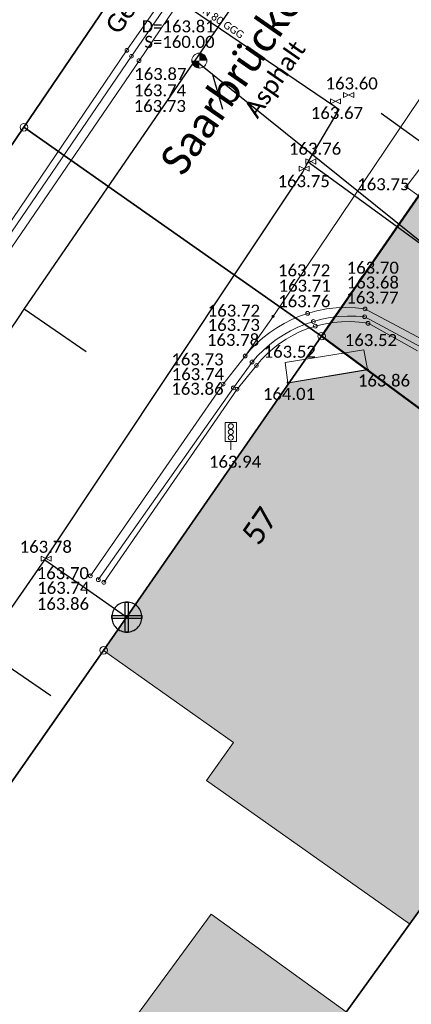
# Model space of a CAD drawing. Header units: metres. Extents: x -373 to 1321, y -1609 to 597.
# Tile 18 of 39: x 515 to 528, y -831 to -799. Entities that reach past the tile are written whole.
import ezdxf

# ---------------------------------------------------------------- set-up
doc = ezdxf.new("R2010")
doc.units = ezdxf.units.M
doc.layers.get('0').update_dxf_attribs({"lineweight": 25})
for name, color, linetype, lineweight in [('01_A-KM-Haltungen', 7, 'Continuous', 25), ('01_A-KM-Schacht_LA', 7, 'Continuous', 25), ('01_A-M-HA-Haltung', 7, 'Continuous', 25), ('01_A-R-HA-Haltung', 7, 'Continuous', 25), ('01_Einlaufpunkte_LA', 7, 'Continuous', 25), ('01_W-Hausanschluß', 7, 'Continuous', 25), ('01_W-Leitung-AW', 7, 'Continuous', 25), ('01_W-Leitung-HW', 7, 'Continuous', 25), ('01_W-Leitung-HW-außer_Betrieb', 7, 'Continuous', 25), ('01_W-Leitung-VW', 7, 'Continuous', 25), ('01_W-Leitung-VW_LA', 7, 'Continuous', 25), ('AX_BesondererGebaeudepunkt_G2200', 7, 'Continuous', 18), ('AX_BesondererGebaeudepunkt_G2300', 7, 'Continuous', 18), ('AX_Flurstueck', 7, 'Continuous', 18), ('AX_Gebaeude', 7, 'Continuous', 18), ('AX_Grenzpunkt_V1000_G2200', 7, 'Continuous', 18), ('AX_Grenzpunkt_V9500_G2200', 7, 'Continuous', 18), ('AX_Grenzpunkt_V9500_G3000', 7, 'Continuous', 18), ('AX_LagebezeichnungMitHausnummer', 7, 'Continuous', 18), ('BESCHRIFTUNG', 7, 'Continuous', 13), ('H_KANAL_ABDECKUNG', 7, 'Continuous', 13), ('H_RINNE', 7, 'Continuous', 13), ('H_VERKEHR_AMPEL', 7, 'Continuous', 18), ('H_WASSER_HAS', 7, 'Continuous', 18), ('Keine', 7, 'Continuous', 9), ('L_RINNE', 7, 'Continuous', 13), ('S_KANAL_ABDECKUNG', 7, 'Continuous', 13), ('S_RINNE', 7, 'Continuous', 13), ('S_VERKEHR_AMPEL', 7, 'Continuous', 18), ('S_WASSER_HAS', 7, 'Continuous', 18)]:
    doc.layers.add(name, color=color, linetype=linetype, lineweight=lineweight)
for name, color, linetype, lineweight, true_color in [('__Grenze Realisierungsteil', 7, 'Continuous', 50, 0x006f3d), ('A_AX_Gebaeude', 7, 'Continuous', 18, 0x999999), ('H_BORDSTEIN_HOCH', 7, 'Continuous', 13, 0x004000), ('H_FLAECHENBEGRENZUNG', 7, 'Continuous', 13, 0x804000), ('H_GEBAEUDE_OEFFENTL', 1, 'Continuous', 13, 0xff0000), ('H_STRASSENRAND', 7, 'Continuous', 13, 0x008080), ('H_TREPPE', 7, 'Continuous', 18, 0x804040), ('L_BORDSTEIN_HOCH', 7, 'Continuous', 13, 0x004000), ('L_BORDSTEIN_RUND', 7, 'Continuous', 13, 0x004000), ('L_FLAECHENBEGRENZUNG', 7, 'Continuous', 13, 0x804000), ('L_GEBAEUDE_OEFFENTL', 1, 'Continuous', 13, 0xff0000), ('L_STRASSENRAND', 7, 'Continuous', 13, 0x008080), ('L_TREPPE', 7, 'Continuous', 18, 0x804040), ('S_BORDSTEIN_HOCH', 7, 'Continuous', 13, 0x004000), ('S_FLAECHENBEGRENZUNG', 7, 'Continuous', 13, 0x804000), ('S_GEBAEUDE_OEFFENTL', 1, 'Continuous', 13, 0xff0000), ('S_STRASSENRAND', 7, 'Continuous', 13, 0x008080), ('S_TREPPE', 7, 'Continuous', 18, 0x804040)]:
    doc.layers.add(name, color=color, linetype=linetype, lineweight=lineweight, true_color=true_color)
doc.styles.add('Calibri', font='calibri.ttf')

# ---------------------------------------------------------------- blocks, each defined once
blk = doc.blocks.new('61')
at = {"color": 7}
for p, q in [((-0.447, 0.224), (-0.447, -0.224)), ((-0.447, 0.224), (-0.447, -0.224)), ((-0.447, -0.224), (0.447, 0.224)), ((0.447, -0.224), (-0.447, 0.224)), ((0.447, 0.224), (0.447, -0.224))]:
    blk.add_line(p, q, dxfattribs=at)
blk = doc.blocks.new('DXF_DWG-Punkt')
at = {"layer": 'Keine', "color": 7, "linetype": 'Continuous', "lineweight": 9, "transparency": 33554687}
blk.add_line((0, 0), (0, 0), dxfattribs=at)
blk = doc.blocks.new('-1')
at = {"color": 7}
blk.add_circle((0, 0), 0.5, dxfattribs=at)
blk.add_blockref('DXF_DWG-Punkt', (0, 0), dxfattribs=at)
blk = doc.blocks.new('99')
at = {"color": 7}
blk.add_blockref('DXF_DWG-Punkt', (0, 0), dxfattribs=at)
blk = doc.blocks.new('1')
at = {"color": 7}
blk.add_circle((0, 0), 0.5, dxfattribs=at)
blk.add_blockref('DXF_DWG-Punkt', (0, 0), dxfattribs=at)
blk = doc.blocks.new('4')
at = {"color": 7}
blk.add_circle((0, 0), 0.5, dxfattribs=at)
for points in [[(-0.4924, 0), (-0.4924, -0.0868), (-0.5, 0)], [(-0.4698, 0), (-0.4698, -0.171), (-0.4924, 0), (-0.4924, -0.0868)], [(-0.433, 0), (-0.433, -0.25), (-0.4698, 0), (-0.4698, -0.171)], [(-0.383, 0), (-0.383, -0.3214), (-0.433, 0), (-0.433, -0.25)], [(-0.3214, 0), (-0.3214, -0.383), (-0.383, 0), (-0.383, -0.3214)], [(-0.25, 0), (-0.25, -0.433), (-0.3214, 0), (-0.3214, -0.383)], [(-0.171, 0), (-0.171, -0.4698), (-0.25, 0), (-0.25, -0.433)], [(-0.0868, 0), (-0.0868, -0.4924), (-0.171, 0), (-0.171, -0.4698)], [(0, 0), (0, -0.5), (-0.0868, 0), (-0.0868, -0.4924)], [(0, 0), (0, 0.5), (0.0868, 0), (0.0868, 0.4924)], [(0.0868, 0), (0.0868, 0.4924), (0.171, 0), (0.171, 0.4698)], [(0.171, 0), (0.171, 0.4698), (0.25, 0), (0.25, 0.433)], [(0.25, 0), (0.25, 0.433), (0.3214, 0), (0.3214, 0.383)], [(0.3214, 0), (0.3214, 0.383), (0.383, 0), (0.383, 0.3214)], [(0.383, 0), (0.383, 0.3214), (0.433, 0), (0.433, 0.25)], [(0.433, 0), (0.433, 0.25), (0.4698, 0), (0.4698, 0.171)], [(0.4698, 0), (0.4698, 0.171), (0.4924, 0), (0.4924, 0.0868)], [(0.4924, 0), (0.4924, 0.0868), (0.5, 0)]]:
    blk.add_solid(points, dxfattribs=at)
blk = doc.blocks.new('104')
at = {"color": 7, "linetype": 'Continuous'}
blk.add_line((0, 0), (0, 0.15), dxfattribs=at)
at = {"color": 7, "linetype": 'Continuous', "flags": 128}
blk.add_lwpolyline([(-0.1, 0.15), (0.1, 0.15), (0.1, 0.487), (-0.1, 0.487)], close=True, dxfattribs=at)
at = {"color": 7, "xscale": 0.09, "yscale": 0.09, "zscale": 0.09}
for p in [(0, 0.42), (0, 0.32), (0, 0.22)]:
    blk.add_blockref('1', p, dxfattribs=at)

msp = doc.modelspace()

# ---------------------------------------------------------------- hatches: boundary and pattern name
at = {"layer": '__Grenze Realisierungsteil', "linetype": 'Continuous', "lineweight": 0, "true_color": 0x237f52, "transparency": 33554569}
msp.add_hatch(color=107, dxfattribs=at).paths.add_polyline_path([(562.835, -836.231), (567.906, -828.523), (562.729, -825.11), (561.249, -823.898), (550.801, -815.556), (547.936, -813.175), (538.721, -805.933), (530.796, -800.201), (524.647, -809.076), (535.766, -817.274), (538.964, -819.628), (547.552, -826.549), (558.86, -834.831), (562.149, -837.191)])
at = {"layer": 'A_AX_Gebaeude', "linetype": 'Continuous', "lineweight": 0, "true_color": 0x999999}
msp.add_hatch(color=253, dxfattribs=at).paths.add_polyline_path([(523.572, -810.625), (517.397, -819.524), (521.714, -822.584), (520.814, -823.854), (527.573, -828.623), (535.762, -817.268), (526.171, -810.2)])

# ---------------------------------------------------------------- linework, layer by layer
at = {"layer": '01_A-KM-Haltungen', "color": 20, "true_color": 0xfa5000, "transparency": 33554687}
for points in [[(520.438, -799.912, 163.807), (520.865, -799.295, 159.997), (521.746, -798.02, 163.799), (523.168, -795.964, 163.795), (523.339, -795.717, 163.795), (523.851, -794.977, 163.794), (524.647, -793.825, 163.792), (524.817, -793.579, 163.792), (530.335, -785.599, 163.778)], [(502.982, -825.343, 162.465), (508.196, -817.747, 163.847), (508.819, -816.84, 163.845), (509.045, -816.51, 163.844), (513.742, -809.667, 163.83), (513.912, -809.42, 163.829), (514.591, -808.43, 163.827), (514.761, -808.183, 163.826), (520.014, -800.529, 159.997), (520.438, -799.912, 163.807)]]:
    msp.add_polyline3d(points, dxfattribs=at)
at = {"layer": '01_A-KM-Haltungen', "color": 212, "true_color": 0xe132e1, "transparency": 33554687}
msp.add_polyline3d([(557.013, -829.283, 163.265), (556.623, -828.97, 163.295), (556.389, -828.782, 163.298), (554.128, -826.966, 163.328), (551.711, -825.025, 163.359), (545.395, -819.954, 163.441), (544.693, -819.39, 163.45), (542.276, -817.449, 163.482), (539.859, -815.508, 163.514), (528.242, -806.179, 163.666), (521.022, -800.381, 160.287), (520.438, -799.912, 163.807)], dxfattribs=at)
at = {"layer": '01_A-M-HA-Haltung', "color": 212, "true_color": 0xce00ce, "transparency": 33554687}
msp.add_polyline3d([(515.645, -821.031, 0), (509.045, -816.51, 0)], dxfattribs=at)
at = {"layer": '01_A-R-HA-Haltung', "color": 2, "true_color": 0xffff00, "transparency": 33554687}
msp.add_polyline3d([(516.82, -809.6, 0), (514.761, -808.183, 0)], dxfattribs=at)
at = {"layer": '01_Einlaufpunkte_LA', "color": 254, "true_color": 0xdbdbdb, "transparency": 33554687}
msp.add_polyline3d([(521.022, -800.381, 0), (521.356, -801.526, 0)], dxfattribs=at)
at = {"layer": '01_W-Hausanschluß', "color": 5, "true_color": 0x0000ff, "transparency": 33554687}
for points in [[(518.17, -817.918, 40.955), (518.121, -817.92, 40.955), (518.072, -817.928, 40.955), (518.025, -817.94, 40.955), (517.979, -817.956, 40.955), (517.934, -817.977, 40.955), (517.892, -818.002, 40.955), (517.853, -818.031, 40.955), (517.816, -818.064, 40.955), (517.783, -818.101, 40.955), (517.754, -818.14, 40.955), (517.729, -818.182, 40.955), (517.708, -818.227, 40.955), (517.692, -818.273, 40.955), (517.68, -818.32, 40.955), (517.672, -818.369, 40.955), (517.67, -818.418, 40.955), (517.672, -818.467, 40.955), (517.68, -818.516, 40.955), (517.692, -818.563, 40.955), (517.708, -818.609, 40.955), (517.729, -818.654, 40.955), (517.754, -818.696, 40.955), (517.783, -818.735, 40.955), (517.816, -818.772, 40.955), (517.853, -818.805, 40.955), (517.892, -818.834, 40.955), (517.934, -818.859, 40.955), (517.979, -818.88, 40.955), (518.025, -818.896, 40.955), (518.072, -818.908, 40.955), (518.121, -818.916, 40.955), (518.17, -818.918, 40.955), (518.219, -818.916, 40.955), (518.268, -818.908, 40.955), (518.315, -818.896, 40.955), (518.361, -818.88, 40.955), (518.406, -818.859, 40.955), (518.448, -818.834, 40.955), (518.487, -818.805, 40.955), (518.524, -818.772, 40.955), (518.557, -818.735, 40.955), (518.586, -818.696, 40.955), (518.611, -818.654, 40.955), (518.632, -818.609, 40.955), (518.648, -818.563, 40.955), (518.66, -818.516, 40.955), (518.668, -818.467, 40.955), (518.67, -818.418, 40.955), (518.668, -818.369, 40.955), (518.66, -818.32, 40.955), (518.648, -818.273, 40.955), (518.632, -818.227, 40.955), (518.611, -818.182, 40.955), (518.586, -818.14, 40.955), (518.557, -818.101, 40.955), (518.524, -818.064, 40.955), (518.487, -818.031, 40.955), (518.448, -818.002, 40.955), (518.406, -817.977, 40.955), (518.361, -817.956, 40.955), (518.315, -817.94, 40.955), (518.268, -817.928, 40.955), (518.219, -817.92, 40.955), (518.17, -817.918, 40.955)], [(518.12, -817.918, 40.955), (518.22, -817.918, 40.955), (518.22, -818.918, 40.955), (518.12, -818.918, 40.955), (518.12, -817.918, 40.955), (518.12, -817.918, 40.955)], [(517.67, -818.368, 40.955), (518.67, -818.368, 40.955), (518.67, -818.468, 40.955), (517.67, -818.468, 40.955), (517.67, -818.368, 40.955), (517.67, -818.368, 40.955)]]:
    msp.add_polyline3d(points, dxfattribs=at)
at = {"layer": '01_W-Leitung-AW', "color": 3, "true_color": 0x00ff00, "transparency": 33554687}
for points in [[(515.44, -816.511, 163.821), (517.162, -817.714, 0)], [(517.162, -817.714, 0), (518.17, -818.418, 40.955)]]:
    msp.add_polyline3d(points, dxfattribs=at)
at = {"layer": '01_W-Leitung-HW', "color": 137, "true_color": 0x408080, "transparency": 33554687}
for points in [[(524.198, -803.284, 0), (525.227, -801.535, 0)], [(507.609, -827.819, 163.896), (515.44, -816.511, 163.821), (524.025, -803.619, 0), (524.104, -803.466, 0), (524.198, -803.284, 0)]]:
    msp.add_polyline3d(points, dxfattribs=at)
at = {"layer": '01_W-Leitung-HW-außer_Betrieb', "color": 151, "true_color": 0xa3bcff, "transparency": 33554687}
msp.add_polyline3d([(526.625, -801.661, 0), (541.846, -812.636, 163.533), (545.952, -815.778, 163.466), (546.963, -816.674, 163.465), (558.307, -825.16, 163.277), (558.623, -825.498, 163.27), (585.802, -843.196, 3.293), (586.182, -843.404, 0)], dxfattribs=at)
at = {"layer": '01_W-Leitung-VW', "color": 5, "true_color": 0x0000ff, "transparency": 33554687}
for points in [[(519.067, -797.345, 0), (520.324, -798.2, 0), (525.072, -801.43, 0), (525.227, -801.535, 0)], [(557.611, -827.999, 0), (556.792, -827.379, 163.294), (554.223, -825.402, 163.355), (545.479, -818.831, 163.491), (540.213, -814.956, 163.566), (525.126, -803.97, 0), (524.293, -803.354, 0), (524.198, -803.284, 0)]]:
    msp.add_polyline3d(points, dxfattribs=at)
at = {"layer": '__Grenze Realisierungsteil', "flags": 128}
msp.add_lwpolyline([(562.835, -836.231), (567.906, -828.523), (562.729, -825.11), (561.249, -823.898), (550.801, -815.556), (547.936, -813.175), (538.721, -805.933), (530.796, -800.201), (524.647, -809.076), (535.766, -817.274), (538.964, -819.628), (547.552, -826.549), (558.86, -834.831), (562.149, -837.191)], close=True, dxfattribs=at)
at = {"layer": 'A_AX_Gebaeude', "color": 253, "linetype": 'Continuous', "true_color": 0x999999}
msp.add_solid([(520.976, -828.3), (516.808, -833.971), (525.462, -831.548), (521.017, -837.555)], dxfattribs=at)
at = {"layer": 'AX_Flurstueck', "color": 7, "linetype": 'Continuous', "lineweight": 25, "transparency": 33554687}
for points in [[(518.312, -796.867, 0), (518.228, -796.991, 0), (514.749, -802.131, 0), (524.647, -809.076, 0), (530.796, -800.201, 0), (542.293, -783.325, 0), (544.003, -780.815, 0), (544.044, -780.843, 0), (549.456, -772.899, 0), (549.414, -772.872, 0), (549.804, -772.273, 0), (549.934, -772.348, 0), (564.169, -751.562, 0), (583.68, -722.993, 0), (585.039, -720.994, 0), (599.591, -698.34, 0), (603.168, -692.771, 0)], [(476.113, -809.678, 0), (473.084, -817.115, 0), (496.162, -829.597, 0), (514.749, -802.131, 0), (518.228, -796.991, 0), (518.312, -796.867, 0), (514.434, -793.497, 0), (510.551, -789.182, 0), (506.267, -784.419, 0), (498.605, -775.903, 0), (487.16, -793.09, 0), (476.113, -809.678, 0)], [(581.533, -837.955, 0), (572.307, -831.569, 0), (562.815, -825, 0), (562.729, -825.11, 0), (561.246, -823.874, 0), (550.845, -815.542, 0), (547.919, -813.153, 0), (538.721, -805.933, 0), (530.796, -800.201, 0), (524.647, -809.076, 0), (535.762, -817.268, 0), (538.964, -819.628, 0), (547.552, -826.549, 0), (548.257, -825.641, 0), (561.985, -835.613, 0), (562.835, -836.231, 0), (567.415, -839.659, 0), (580.113, -849.161, 0)], [(509.351, -831.039, 0), (517.397, -819.524, 0), (524.647, -809.076, 0), (514.749, -802.131, 0), (496.162, -829.597, 0)], [(494.267, -855.259, 0), (486.94, -865.405, 0), (495.954, -872.188, 0), (499.433, -867.418, 0), (514.675, -846.517, 0), (520.681, -838.178, 0), (535.762, -817.268, 0), (524.647, -809.076, 0), (517.397, -819.524, 0), (509.351, -831.039, 0), (509.691, -831.279, 0), (509.091, -834.028, 0), (499.885, -847.233, 0), (494.267, -855.259, 0)], [(499.433, -867.418, 0), (508.868, -874.94, 0), (512.527, -870.266, 0), (513.438, -871.128, 0), (514.677, -869.543, 0), (525.897, -855.194, 0), (532.245, -846.935, 0), (541.049, -834.925, 0), (547.552, -826.549, 0), (538.964, -819.628, 0), (535.762, -817.268, 0), (520.681, -838.178, 0), (514.675, -846.517, 0), (499.433, -867.418, 0)]]:
    msp.add_polyline3d(points, dxfattribs=at)
at = {"layer": 'AX_Gebaeude', "color": 7, "linetype": 'Continuous', "lineweight": 13, "transparency": 33554687}
for points in [[(523.572, -810.625, 0), (517.397, -819.524, 0), (521.714, -822.584, 0), (520.814, -823.854, 0), (527.573, -828.623, 0), (535.762, -817.268, 0), (526.171, -810.2, 0), (523.572, -810.625, 0)], [(520.976, -828.3, 0), (516.808, -833.971, 0), (521.017, -837.555, 0), (525.462, -831.548, 0), (520.976, -828.3, 0)]]:
    msp.add_polyline3d(points, dxfattribs=at)
at = {"layer": 'L_BORDSTEIN_HOCH', "color": 98, "lineweight": 18, "true_color": 0x004000, "transparency": 33554687}
msp.add_polyline3d([(517.405, -817.263, 163.856), (521.836, -810.841, 163.856), (522.48, -810.049, 163.78), (522.653, -809.848, 163.777), (522.84, -809.659, 163.775), (523.039, -809.483, 163.772), (523.249, -809.321, 163.769), (523.47, -809.173, 163.767), (523.7, -809.042, 163.764), (523.939, -808.926, 163.761), (524.186, -808.826, 163.759), (524.438, -808.744, 163.756), (524.724, -808.673, 163.758), (525.015, -808.624, 163.761), (525.309, -808.597, 163.763), (525.603, -808.592, 163.766), (525.898, -808.609, 163.768), (526.19, -808.649, 163.771), (527.835, -809.568, 163.736)], dxfattribs=at)
at = {"layer": 'L_BORDSTEIN_RUND', "color": 98, "lineweight": 18, "true_color": 0x004000, "transparency": 33554687}
msp.add_polyline3d([(527.167, -786.442, 163.73), (524.331, -790.591, 163.752), (523.601, -791.646, 163.691), (521.894, -794.139, 163.708), (521.289, -795.095, 163.819), (518.173, -799.571, 163.867), (509.605, -812.207, 163.892)], dxfattribs=at)
at = {"layer": 'L_FLAECHENBEGRENZUNG', "color": 57, "true_color": 0x808040, "transparency": 33554687}
msp.add_polyline3d([(529.94, -798.197, 163.605), (529.042, -799.501, 163.647), (523.035, -808.417, 163.717), (522.104, -809.736, 163.719)], dxfattribs=at)
at = {"layer": 'L_FLAECHENBEGRENZUNG', "color": 57, "linetype": 'Continuous', "true_color": 0x808040, "transparency": 33554687}
msp.add_polyline3d([(529.539, -801.367, 163.689), (529.907, -801.663, 163.72), (527.895, -804.42, 163.701), (527.456, -804.108, 163.748), (529.539, -801.367, 163.689)], dxfattribs=at)
at = {"layer": 'L_GEBAEUDE_OEFFENTL', "color": 1, "true_color": 0xff0000, "transparency": 33554687}
msp.add_polyline3d([(523.523, -810.626, 164.007), (526.176, -810.19, 163.86)], dxfattribs=at)
at = {"layer": 'L_RINNE', "linetype": 'Continuous', "lineweight": 18, "transparency": 33554687}
for points in [[(527.303, -786.512, 163.756), (524.424, -790.787, 163.691), (521.563, -795.056, 163.753), (518.323, -799.768, 163.744), (509.69, -812.41, 163.746)], [(527.954, -809.447, 163.651), (526.081, -808.431, 163.684), (525.794, -808.409, 163.689), (525.506, -808.406, 163.693), (525.219, -808.423, 163.698), (524.934, -808.459, 163.703), (524.651, -808.514, 163.707), (524.373, -808.588, 163.712), (524.112, -808.676, 163.714), (523.857, -808.781, 163.715), (523.61, -808.902, 163.717), (523.371, -809.039, 163.719), (523.141, -809.191, 163.72), (522.921, -809.358, 163.722), (522.713, -809.538, 163.724), (522.516, -809.731, 163.725), (522.333, -809.937, 163.727), (521.712, -810.794, 163.738), (517.222, -817.175, 163.741)]]:
    msp.add_polyline3d(points, dxfattribs=at)
at = {"layer": 'L_STRASSENRAND', "color": 136, "lineweight": 13, "true_color": 0x008080, "transparency": 33554687}
for points in [[(509.953, -812.526, 163.752), (518.576, -799.917, 163.734), (521.795, -795.167, 163.74), (524.706, -790.955, 163.758), (527.502, -786.762, 163.789)], [(516.957, -817.045, 163.704), (521.374, -810.671, 163.731), (522.104, -809.736, 163.719), (522.288, -809.521, 163.719), (522.487, -809.318, 163.719), (522.698, -809.128, 163.719), (522.921, -808.953, 163.719), (523.155, -808.794, 163.72), (523.4, -808.65, 163.72), (523.653, -808.522, 163.72), (523.914, -808.411, 163.72), (524.182, -808.318, 163.72), (524.492, -808.234, 163.717), (524.808, -808.173, 163.714), (525.127, -808.137, 163.712), (525.448, -808.124, 163.709), (525.77, -808.135, 163.706), (526.089, -808.17, 163.703), (528.191, -809.29, 163.654)]]:
    msp.add_polyline3d(points, dxfattribs=at)
at = {"layer": 'L_TREPPE', "color": 17, "lineweight": 18, "true_color": 0x804040, "transparency": 33554687}
msp.add_polyline3d([(526.176, -810.19, 163.86), (526.052, -809.531, 163.517), (523.439, -809.953, 163.517), (523.523, -810.626, 164.007)], dxfattribs=at)

# ---------------------------------------------------------------- block references
at = {"layer": 'AX_BesondererGebaeudepunkt_G2200', "color": 7, "xscale": 0.05, "yscale": 0.05, "zscale": 0.05}
for p in [(526.171, -810.2), (523.572, -810.625), (517.397, -819.524), (521.714, -822.584), (520.814, -823.854), (527.573, -828.623)]:
    msp.add_blockref('99', p, dxfattribs=at)
at = {"layer": 'AX_BesondererGebaeudepunkt_G2300', "color": 7, "xscale": 0.05, "yscale": 0.05, "zscale": 0.05}
msp.add_blockref('99', (520.976, -828.3), dxfattribs=at)
at = {"layer": 'AX_Grenzpunkt_V1000_G2200', "color": 7, "xscale": 0.25, "yscale": 0.25, "zscale": 0.25}
msp.add_blockref('-1', (517.397, -819.524), dxfattribs=at)
at = {"layer": 'AX_Grenzpunkt_V9500_G2200', "color": 7, "xscale": 0.25, "yscale": 0.25, "zscale": 0.25}
msp.add_blockref('-1', (524.647, -809.076), dxfattribs=at)
at = {"layer": 'AX_Grenzpunkt_V9500_G3000', "color": 7, "xscale": 0.25, "yscale": 0.25, "zscale": 0.25}
msp.add_blockref('-1', (514.749, -802.131), dxfattribs=at)
at = {"layer": 'S_BORDSTEIN_HOCH', "color": 98, "true_color": 0x004000, "xscale": 0.125, "yscale": 0.125, "zscale": 0.125}
for p in [(518.173, -799.571), (524.438, -808.744), (526.19, -808.649), (522.48, -810.049), (521.836, -810.841), (517.405, -817.263)]:
    msp.add_blockref('1', p, dxfattribs=at)
at = {"layer": 'S_FLAECHENBEGRENZUNG', "color": 57, "true_color": 0x808040, "xscale": 0.075, "yscale": 0.075, "zscale": 0.075}
for p in [(527.456, -804.108), (523.035, -808.417)]:
    msp.add_blockref('1', p, dxfattribs=at)
at = {"layer": 'S_GEBAEUDE_OEFFENTL', "color": 1, "true_color": 0xff0000, "xscale": 0.05, "yscale": 0.05, "zscale": 0.05}
for p in [(526.176, -810.19), (523.523, -810.626)]:
    msp.add_blockref('-1', p, dxfattribs=at)
at = {"layer": 'S_KANAL_ABDECKUNG', "xscale": 0.5, "yscale": 0.5, "zscale": 0.5}
msp.add_blockref('4', (520.582, -799.914), dxfattribs=at)
at = {"layer": 'S_RINNE', "xscale": 0.125, "yscale": 0.125, "zscale": 0.125}
for p in [(518.323, -799.768), (524.373, -808.588), (526.081, -808.431), (522.333, -809.937), (521.712, -810.794), (517.222, -817.175)]:
    msp.add_blockref('1', p, dxfattribs=at)
at = {"layer": 'S_STRASSENRAND', "color": 136, "true_color": 0x008080, "xscale": 0.125, "yscale": 0.125, "zscale": 0.125}
for p in [(518.576, -799.917), (524.182, -808.318), (526.089, -808.17), (522.104, -809.736), (521.374, -810.671), (516.957, -817.045)]:
    msp.add_blockref('1', p, dxfattribs=at)
at = {"layer": 'S_TREPPE', "color": 17, "true_color": 0x804040, "xscale": 0.125, "yscale": 0.125, "zscale": 0.125}
for p in [(526.052, -809.531), (523.439, -809.953)]:
    msp.add_blockref('99', p, dxfattribs=at)
at = {"layer": 'S_VERKEHR_AMPEL', "xscale": 1.875, "yscale": 1.875, "zscale": 1.875}
msp.add_blockref('104', (521.628, -812.86), dxfattribs=at)
at = {"layer": 'S_WASSER_HAS', "color": 150, "true_color": 0x0080ff, "xscale": 0.3749999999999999, "yscale": 0.3749999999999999, "zscale": 0.3749999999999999}
for p in [(525.547, -801.057), (525.11, -801.268), (524.065, -803.504), (524.29, -803.269), (515.485, -816.477)]:
    msp.add_blockref('61', p, dxfattribs=at)

# ---------------------------------------------------------------- texts
at = {"layer": '01_A-KM-Schacht_LA', "color": 7, "insert": (518.754, -799.091), "char_height": 0.4, "attachment_point": 1, "line_spacing_factor": 1.004016, "style": 'Calibri'}
msp.add_mtext('S=160.00', dxfattribs=at)
at = {"layer": '01_W-Leitung-VW_LA', "color": 1, "true_color": 0xff0000, "insert": (521.08, -798.3), "char_height": 0.25, "attachment_point": 2, "rotation": 326, "line_spacing_factor": 1.004016, "style": 'Calibri'}
msp.add_mtext('VW DN 80 GGG', dxfattribs=at)
at = {"layer": 'AX_LagebezeichnungMitHausnummer', "color": 7, "insert": (522.275, -815.168), "char_height": 0.75, "attachment_point": 2, "rotation": 55.243, "line_spacing_factor": 1.004016, "style": 'Calibri'}
msp.add_mtext('57', dxfattribs=at)
at = {"layer": 'BESCHRIFTUNG', "attachment_point": 1, "rotation": 55.226, "line_spacing_factor": 1.004016, "style": 'Calibri'}
for s, insert, char_height in [('Saarbrücker Str.', (519.212, -803.23), 1), ('Gehweg', (517.413, -798.739), 0.6), ('Asphalt', (522.022, -801.53), 0.6)]:
    msp.add_mtext(s, dxfattribs=dict(at, insert=insert, char_height=char_height))
at = {"layer": 'H_BORDSTEIN_HOCH', "color": 98, "true_color": 0x004000, "char_height": 0.4, "attachment_point": 1, "line_spacing_factor": 1.004016, "style": 'Calibri'}
for s, insert in [('163.87', (518.415, -800.159, 163.867)), ('163.76', (523.203, -807.713, 163.756)), ('163.77', (525.47, -807.592, 163.771)), ('163.78', (520.834, -809.001, 163.78)), ('163.86', (519.649, -810.625, 163.856)), ('163.86', (515.177, -817.777, 163.856))]:
    msp.add_mtext(s, dxfattribs=dict(at, insert=insert))
at = {"layer": 'H_FLAECHENBEGRENZUNG', "color": 57, "true_color": 0x808040, "insert": (525.832, -803.825, 163.748), "char_height": 0.4, "attachment_point": 1, "line_spacing_factor": 1.004016, "style": 'Calibri'}
msp.add_mtext('163.75', dxfattribs=at)
at = {"layer": 'H_GEBAEUDE_OEFFENTL', "color": 1, "true_color": 0xff0000, "char_height": 0.4, "attachment_point": 1, "line_spacing_factor": 1.004016, "style": 'Calibri'}
for s, insert in [('163.86', (525.852, -810.351, 163.86)), ('164.01', (522.694, -810.796, 164.007))]:
    msp.add_mtext(s, dxfattribs=dict(at, insert=insert))
at = {"layer": 'H_KANAL_ABDECKUNG', "insert": (518.662, -798.575, 163.814), "char_height": 0.4, "attachment_point": 1, "line_spacing_factor": 1.004016, "style": 'Calibri'}
msp.add_mtext('D=163.81', dxfattribs=at)
at = {"layer": 'H_RINNE', "char_height": 0.4, "attachment_point": 1, "line_spacing_factor": 1.004016, "style": 'Calibri'}
for s, insert in [('163.74', (518.404, -800.702, 163.744)), ('163.71', (523.216, -807.197, 163.712)), ('163.68', (525.481, -807.091, 163.684)), ('163.73', (520.858, -808.503, 163.727)), ('163.74', (519.663, -810.14, 163.738)), ('163.74', (515.191, -817.245, 163.741))]:
    msp.add_mtext(s, dxfattribs=dict(at, insert=insert))
at = {"layer": 'H_STRASSENRAND', "color": 136, "true_color": 0x008080, "char_height": 0.4, "attachment_point": 1, "line_spacing_factor": 1.004016, "style": 'Calibri'}
for s, insert in [('163.73', (518.398, -801.222, 163.734)), ('163.72', (523.196, -806.687, 163.72)), ('163.70', (525.48, -806.599, 163.703)), ('163.72', (520.861, -808.028, 163.719)), ('163.73', (519.651, -809.649, 163.731)), ('163.70', (515.173, -816.756, 163.704))]:
    msp.add_mtext(s, dxfattribs=dict(at, insert=insert))
at = {"layer": 'H_TREPPE', "color": 17, "true_color": 0x804040, "char_height": 0.4, "attachment_point": 1, "line_spacing_factor": 1.004016, "style": 'Calibri'}
for insert in [(525.418, -809.006, 163.517), (522.719, -809.394, 163.517)]:
    msp.add_mtext('163.52', dxfattribs=dict(at, insert=insert))
at = {"layer": 'H_VERKEHR_AMPEL', "insert": (520.9, -813.051, 163.937), "char_height": 0.4, "attachment_point": 1, "line_spacing_factor": 1.004016, "style": 'Calibri'}
msp.add_mtext('163.94', dxfattribs=at)
at = {"layer": 'H_WASSER_HAS', "color": 150, "true_color": 0x0080ff, "char_height": 0.4, "attachment_point": 1, "line_spacing_factor": 1.004016, "style": 'Calibri'}
for s, insert in [('163.60', (524.777, -800.472, 163.603)), ('163.67', (524.288, -801.455, 163.667)), ('163.76', (523.561, -802.643, 163.76)), ('163.75', (523.182, -803.722, 163.75)), ('163.78', (514.606, -815.88, 163.785))]:
    msp.add_mtext(s, dxfattribs=dict(at, insert=insert))

doc.saveas('drawing.dxf')
